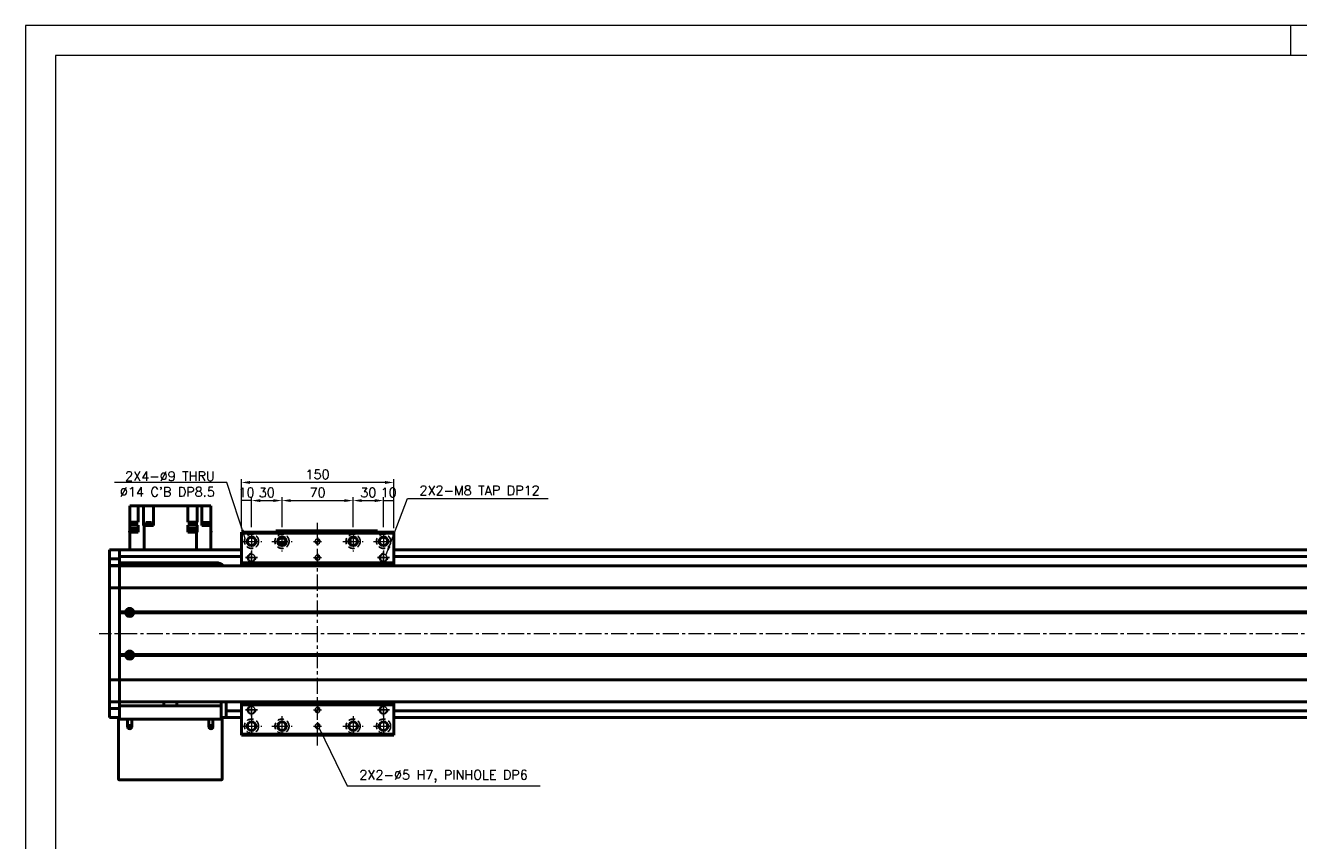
# Model space of a CAD drawing. Header units: millimetres. Extents: x 46891 to 51038, y 6223 to 10291.
# Tile 4 of 7: x 48547 to 49800, y 9488 to 10291. Entities that reach past the tile are written whole.
import ezdxf

# ---------------------------------------------------------------- set-up
doc = ezdxf.new("R2010")
doc.units = ezdxf.units.MM
doc.header["$LTSCALE"] = 0.5
doc.linetypes.add('CENTER', pattern=[50.8, 31.75, -6.35, 6.35, -6.35])
doc.linetypes.add('HIDDENX2', pattern=[19.05, 12.7, -6.35])
doc.layers.get('0').update_dxf_attribs({"lineweight": 20})
doc.layers.add('1', color=1, linetype='CENTER', lineweight=13)
doc.layers.add('외형선(ISO)', color=7, linetype='Continuous', lineweight=50)
for name, color, linetype in [('2', 2, 'HIDDENX2'), ('C', 1, 'CENTER'), ('DIM', 4, 'Continuous')]:
    doc.layers.add(name, color=color, linetype=linetype)
doc.styles.add('DSR TEXT', font='romans.shx', dxfattribs={"bigfont": 'whgtxt.shx'})
doc.styles.get("Standard").update_dxf_attribs({"font": 'romans.shx', "bigfont": 'whgtxt.shx'})
doc.dimstyles.new('DSR', dxfattribs={"dimscale": 2, "dimtxt": 3, "dimasz": 3, "dimexe": 0.5, "dimexo": 0.5, "dimgap": 0.5, "dimtad": 1, "dimdsep": 46, "dimtxsty": 'Standard', "dimcen": 2.5, "dimclrd": 4, "dimclre": 4, "dimclrt": 2, "dimadec": 0, "dimazin": 2, "dimtfac": 1, "dimtmove": 0, "dimatfit": 3, "dimfxl": 0, "dimlwd": -1, "dimlwe": -1, "dimarcsym": 0})

# ---------------------------------------------------------------- blocks, each defined once
blk = doc.blocks.new('A$C1C1952E1')
at = {"color": 1}
blk.add_lwpolyline([(0, 0), (420, 0), (420, 297), (0, 297)], close=True, dxfattribs=at)
at = {"color": 3}
blk.add_lwpolyline([(5, 5), (415, 5), (415, 292), (5, 292)], close=True, dxfattribs=at)
blk = doc.blocks.new('A$C33E56CC6')
h = blk.add_hatch()
h.set_pattern_fill('ANSI31', color=256, style=0)
h.set_pattern_definition([(45, (-7065.45672, -6508.5399), (-0.0883883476, 0.0883883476), [])])
h.paths.add_polyline_path([(4, 6.5, 0.414214), (1.5, 4), (4, 4)])
h.paths.add_polyline_path([(6.5, 4), (4, 4), (4, 1.5, 0.414214)])
blk.add_circle((4, 4), 2.5)
at = {"layer": '1'}
for p, q in [((0, 4), (8, 4)), ((4, 0), (4, 8))]:
    blk.add_line(p, q, dxfattribs=at)
blk = doc.blocks.new('tap8')
blk.add_circle((0, 0), 3.4)
at = {"layer": 'C', "color": 1, "linetype": 'CENTER'}
for p, q in [((-6, 0), (6, 0)), ((0, -6), (0, 6))]:
    blk.add_line(p, q, dxfattribs=at)
at = {"layer": 'DIM', "color": 3}
blk.add_arc((0, 0), 4, 263.8455, 189.4314, dxfattribs=at)
blk = doc.blocks.new('*D90')
at = {"color": 1, "linetype": 'ByBlock'}
for p, q in [((48759.3, 9795.7), (48759.3, 9826.2)), ((48769.3, 9822.9), (48759.3, 9822.9)), ((48769.3, 9796.7), (48769.3, 9826.2))]:
    blk.add_line(p, q, dxfattribs=at)
at = {"layer": 'Defpoints', "color": 0}
for p in [(48759.3, 9822.9), (48759.3, 9791.8), (48769.3, 9792.8)]:
    blk.add_point(p, dxfattribs=at)
at = {"color": 3, "insert": (48764.3, 9830.8), "char_height": 9.24, "attachment_point": 5, "style": 'DSR TEXT'}
blk.add_mtext('10', dxfattribs=at)
blk = doc.blocks.new('*D91')
at = {"color": 1, "linetype": 'ByBlock'}
for p, q in [((48769.3, 9796.7), (48769.3, 9826.2)), ((48777.9, 9822.9), (48790.7, 9822.9)), ((48799.3, 9796.7), (48799.3, 9826.2))]:
    blk.add_line(p, q, dxfattribs=at)
at = {"color": 1}
for points in [[(48777.9, 9824.3), (48777.9, 9821.5), (48769.3, 9822.9)], [(48790.7, 9824.3), (48790.7, 9821.5), (48799.3, 9822.9)]]:
    blk.add_solid(points, dxfattribs=at)
at = {"layer": 'Defpoints', "color": 0}
for p in [(48799.3, 9822.9), (48769.3, 9792.8), (48799.3, 9792.8)]:
    blk.add_point(p, dxfattribs=at)
at = {"color": 3, "insert": (48784.3, 9830.8), "char_height": 9.24, "attachment_point": 5, "style": 'DSR TEXT'}
blk.add_mtext('30', dxfattribs=at)
blk = doc.blocks.new('*D92')
at = {"color": 1, "linetype": 'ByBlock'}
for p, q in [((48799.3, 9796.7), (48799.3, 9826.2)), ((48807.9, 9822.9), (48860.7, 9822.9)), ((48869.3, 9796.7), (48869.3, 9826.2))]:
    blk.add_line(p, q, dxfattribs=at)
at = {"color": 1}
for points in [[(48807.9, 9824.3), (48807.9, 9821.5), (48799.3, 9822.9)], [(48860.7, 9824.3), (48860.7, 9821.5), (48869.3, 9822.9)]]:
    blk.add_solid(points, dxfattribs=at)
at = {"layer": 'Defpoints', "color": 0}
for p in [(48869.3, 9822.9), (48799.3, 9792.8), (48869.3, 9792.8)]:
    blk.add_point(p, dxfattribs=at)
at = {"color": 3, "insert": (48834.3, 9830.8), "char_height": 9.24, "attachment_point": 5, "style": 'DSR TEXT'}
blk.add_mtext('70', dxfattribs=at)
blk = doc.blocks.new('*D93')
at = {"color": 1, "linetype": 'ByBlock'}
for p, q in [((48869.3, 9796.7), (48869.3, 9826.2)), ((48877.9, 9822.9), (48890.7, 9822.9)), ((48899.3, 9796.7), (48899.3, 9826.2))]:
    blk.add_line(p, q, dxfattribs=at)
at = {"color": 1}
for points in [[(48877.9, 9824.3), (48877.9, 9821.5), (48869.3, 9822.9)], [(48890.7, 9824.3), (48890.7, 9821.5), (48899.3, 9822.9)]]:
    blk.add_solid(points, dxfattribs=at)
at = {"layer": 'Defpoints', "color": 0}
for p in [(48899.3, 9822.9), (48869.3, 9792.8), (48899.3, 9792.8)]:
    blk.add_point(p, dxfattribs=at)
at = {"color": 3, "insert": (48884.3, 9830.8), "char_height": 9.24, "attachment_point": 5, "style": 'DSR TEXT'}
blk.add_mtext('30', dxfattribs=at)
blk = doc.blocks.new('*D94')
at = {"color": 1, "linetype": 'ByBlock'}
for p, q in [((48899.3, 9796.7), (48899.3, 9826.2)), ((48899.3, 9822.9), (48909.3, 9822.9)), ((48909.3, 9795.7), (48909.3, 9826.2))]:
    blk.add_line(p, q, dxfattribs=at)
at = {"layer": 'Defpoints', "color": 0}
for p in [(48909.3, 9822.9), (48899.3, 9792.8), (48909.3, 9791.8)]:
    blk.add_point(p, dxfattribs=at)
at = {"color": 3, "insert": (48904.3, 9830.8), "char_height": 9.24, "attachment_point": 5, "style": 'DSR TEXT'}
blk.add_mtext('10', dxfattribs=at)
blk = doc.blocks.new('*D95')
at = {"color": 1, "linetype": 'ByBlock'}
for p, q in [((48759.3, 9795.7), (48759.3, 9844.1)), ((48909.3, 9795.7), (48909.3, 9844.1)), ((48900.7, 9840.8), (48767.9, 9840.8))]:
    blk.add_line(p, q, dxfattribs=at)
at = {"color": 1}
for points in [[(48767.9, 9842.2), (48767.9, 9839.3), (48759.3, 9840.8)], [(48900.7, 9842.2), (48900.7, 9839.3), (48909.3, 9840.8)]]:
    blk.add_solid(points, dxfattribs=at)
at = {"layer": 'Defpoints', "color": 0}
for p in [(48759.3, 9840.8), (48759.3, 9791.8), (48909.3, 9791.8)]:
    blk.add_point(p, dxfattribs=at)
at = {"color": 3, "insert": (48834.3, 9848.7), "char_height": 9.24, "attachment_point": 5, "style": 'DSR TEXT'}
blk.add_mtext('150', dxfattribs=at)

msp = doc.modelspace()

# ---------------------------------------------------------------- linework, layer by layer
at = {"color": 1}
msp.add_line((49792.37032, 10290.76982), (49792.37032, 10261.11032), dxfattribs=at)
at = {"layer": '1'}
for p, q in [((48769.29456, 9792.76652), (48769.29456, 9772.76652)), ((48799.29456, 9792.76652), (48799.29456, 9772.76652)), ((48834.29456, 9581.76652), (48834.29456, 9801.76652)), ((48869.29456, 9792.76652), (48869.29456, 9772.76652)), ((48899.29456, 9792.76652), (48899.29456, 9772.76652)), ((48759.29456, 9782.76652), (48779.29456, 9782.76652)), ((48789.29456, 9782.76652), (48809.29456, 9782.76652)), ((48859.29456, 9782.76652), (48879.29456, 9782.76652)), ((48889.29456, 9782.76652), (48909.29456, 9782.76652)), ((50409.29456, 9691.76652), (48619.29456, 9691.76652)), ((48769.29456, 9610.76652), (48769.29456, 9590.76652)), ((48799.29456, 9610.76652), (48799.29456, 9590.76652)), ((48869.29456, 9610.76652), (48869.29456, 9590.76652)), ((48899.29456, 9610.76652), (48899.29456, 9590.76652)), ((48759.29456, 9600.76652), (48779.29456, 9600.76652)), ((48789.29456, 9600.76652), (48809.29456, 9600.76652)), ((48859.29456, 9600.76652), (48879.29456, 9600.76652)), ((48889.29456, 9600.76652), (48909.29456, 9600.76652))]:
    msp.add_line(p, q, dxfattribs=at)
at = {"layer": '2'}
for centre in [(48769.29456, 9782.76652), (48799.29456, 9782.76652), (48869.29456, 9782.76652), (48899.29456, 9782.76652), (48769.29456, 9600.76652), (48799.29456, 9600.76652), (48869.29456, 9600.76652), (48899.29456, 9600.76652)]:
    msp.add_circle(centre, 7, dxfattribs=at)
at = {"layer": '외형선(ISO)'}
for p, q in [((48649.29456, 9817.76652), (48649.29456, 9801.76652)), ((48653.69456, 9817.76652), (48649.29456, 9817.76652)), ((48653.69456, 9817.76652), (48657.69456, 9817.76652)), ((48657.69456, 9801.76652), (48657.69456, 9817.76652)), ((48657.85071, 9817.76652), (48657.69456, 9817.76652)), ((48657.85071, 9817.76652), (48662.92745, 9817.76652)), ((48662.92745, 9798.26652), (48662.92745, 9817.76652)), ((48668.09456, 9817.76652), (48662.92745, 9817.76652)), ((48668.09456, 9817.76652), (48672.59456, 9817.76652)), ((48672.59456, 9798.26652), (48672.59456, 9817.76652)), ((48706.49456, 9817.76652), (48672.59456, 9817.76652)), ((48706.49456, 9817.76652), (48706.49456, 9801.76652)), ((48706.49456, 9817.76652), (48710.49456, 9817.76652)), ((48715.6165, 9817.76652), (48710.49456, 9817.76652)), ((48715.6165, 9801.76652), (48715.6165, 9817.76652)), ((48715.62723, 9817.76652), (48715.6165, 9817.76652)), ((48715.62723, 9817.76652), (48720.39456, 9817.76652)), ((48720.39456, 9798.26652), (48720.39456, 9817.76652)), ((48720.39456, 9817.76652), (48724.89456, 9817.76652)), ((48729.29456, 9817.76652), (48724.89456, 9817.76652)), ((48729.29456, 9798.26652), (48729.29456, 9817.76652)), ((48656.67466, 9792.76652), (48649.07466, 9792.76652)), ((48649.07466, 9791.76652), (48649.07466, 9792.76652)), ((48649.07466, 9791.76652), (48649.29456, 9791.76652)), ((48649.29456, 9798.76652), (48649.29456, 9801.76652)), ((48657.69456, 9801.76652), (48649.29456, 9801.76652)), ((48649.29456, 9793.76652), (48649.29456, 9798.76652)), ((48649.29456, 9798.76652), (48657.69456, 9798.76652)), ((48649.29456, 9793.76652), (48649.29456, 9792.76652)), ((48649.29456, 9793.76652), (48649.37466, 9793.76652)), ((48649.29456, 9791.76652), (48649.29456, 9774.26652)), ((48657.73362, 9791.76652), (48649.29456, 9791.76652)), ((48656.37466, 9795.36652), (48649.37466, 9795.36652)), ((48649.37466, 9792.76652), (48649.37466, 9795.36652)), ((48656.37466, 9792.76652), (48656.37466, 9795.36652)), ((48657.69456, 9793.76652), (48656.37466, 9793.76652)), ((48656.67466, 9791.76652), (48656.67466, 9792.76652)), ((48657.69456, 9793.76652), (48657.69456, 9798.76652)), ((48657.69456, 9793.76652), (48657.73362, 9793.76652)), ((48657.73362, 9793.76652), (48657.73362, 9791.76652)), ((48662.92745, 9798.26652), (48662.96189, 9798.26652)), ((48663.62837, 9798.26652), (48662.96189, 9798.26652)), ((48663.62837, 9774.26652), (48663.62837, 9798.26652)), ((48663.62837, 9798.26652), (48672.59456, 9798.26652)), ((48671.09598, 9798.76652), (48665.09598, 9798.76652)), ((48665.09598, 9798.76652), (48665.09598, 9798.26652)), ((48671.04598, 9799.46652), (48665.14598, 9799.46652)), ((48665.14598, 9799.46652), (48665.14598, 9798.76652)), ((48670.84598, 9801.46652), (48665.34598, 9801.46652)), ((48665.34598, 9801.46652), (48665.34598, 9799.46652)), ((48670.84598, 9801.46652), (48670.84598, 9799.46652)), ((48671.04598, 9799.46652), (48671.04598, 9798.76652)), ((48671.09598, 9798.76652), (48671.09598, 9798.26652)), ((48706.49313, 9793.76652), (48706.49456, 9793.76652)), ((48706.49313, 9793.76652), (48706.49313, 9791.76652)), ((48709.73125, 9791.76652), (48706.49313, 9791.76652)), ((48706.49456, 9801.76652), (48714.96074, 9801.76652)), ((48706.49456, 9798.76652), (48714.96074, 9798.76652)), ((48706.49456, 9793.76652), (48706.49456, 9798.76652)), ((48707.50517, 9793.76652), (48706.49456, 9793.76652)), ((48714.80517, 9792.76652), (48707.20517, 9792.76652)), ((48707.20517, 9791.76652), (48707.20517, 9792.76652)), ((48714.50517, 9795.36652), (48707.50517, 9795.36652)), ((48707.50517, 9792.76652), (48707.50517, 9795.36652)), ((48709.73125, 9791.76652), (48712.2791, 9791.76652)), ((48714.96074, 9791.76652), (48712.2791, 9791.76652)), ((48714.50517, 9792.76652), (48714.50517, 9795.36652)), ((48714.50517, 9793.76652), (48715.6165, 9793.76652)), ((48714.80517, 9791.76652), (48714.80517, 9792.76652)), ((48714.96074, 9798.76652), (48714.96074, 9801.76652)), ((48715.6165, 9801.76652), (48714.96074, 9801.76652)), ((48714.96074, 9798.76652), (48715.6165, 9798.76652)), ((48714.96074, 9774.26652), (48714.96074, 9791.76652)), ((48715.61919, 9791.76652), (48714.96074, 9791.76652)), ((48715.6165, 9793.76652), (48715.6165, 9798.76652)), ((48715.6165, 9793.76652), (48715.61919, 9793.76652)), ((48715.61919, 9791.76652), (48715.61919, 9793.76652)), ((48720.39456, 9798.26652), (48720.7384, 9798.26652)), ((48729.29456, 9798.26652), (48720.7384, 9798.26652)), ((48727.8555, 9798.76652), (48721.8555, 9798.76652)), ((48721.8555, 9798.76652), (48721.8555, 9798.26652)), ((48727.8055, 9799.46652), (48721.9055, 9799.46652)), ((48721.9055, 9799.46652), (48721.9055, 9798.76652)), ((48727.6055, 9801.46652), (48722.1055, 9801.46652)), ((48722.1055, 9801.46652), (48722.1055, 9799.46652)), ((48727.6055, 9801.46652), (48727.6055, 9799.46652)), ((48727.8055, 9799.46652), (48727.8055, 9798.76652)), ((48727.8555, 9798.76652), (48727.8555, 9798.26652)), ((48729.29456, 9774.26652), (48729.29456, 9798.26652)), ((48729.51446, 9792.76652), (48729.29456, 9792.76652)), ((48729.29456, 9791.76652), (48729.51446, 9791.76652)), ((48729.51446, 9791.76652), (48729.51446, 9792.76652)), ((48759.29456, 9791.76652), (48759.29456, 9790.76652)), ((48759.29456, 9791.76652), (48909.29456, 9791.76652)), ((48793.29456, 9793.2665), (48793.29456, 9793.26648)), ((48793.29456, 9793.2665), (48843.29456, 9793.2665)), ((48793.29456, 9791.76652), (48793.29456, 9793.26648)), ((48796.29456, 9793.26647), (48840.29456, 9793.26647)), ((48843.29456, 9793.2665), (48843.29456, 9793.26648)), ((48843.29456, 9793.2665), (48893.29456, 9793.2665)), ((48843.29456, 9793.26648), (48843.29456, 9791.76652)), ((48843.29456, 9791.76652), (48843.29456, 9793.26648)), ((48846.29456, 9793.26647), (48890.29456, 9793.26647)), ((48893.29456, 9793.26648), (48893.29456, 9791.76652)), ((48909.29456, 9790.76652), (48909.29456, 9791.76652)), ((48759.29456, 9790.76652), (48759.29456, 9761.76652)), ((48909.29456, 9790.76652), (48759.29456, 9790.76652)), ((48865.19456, 9781.64737), (48865.19456, 9783.88567)), ((48866.49456, 9780.4665), (48865.7207, 9780.4665)), ((48866.49456, 9785.96378), (48866.49456, 9780.4665)), ((48866.49456, 9780.4665), (48866.49456, 9779.56926)), ((48909.29456, 9761.76652), (48909.29456, 9790.76652)), ((48629.29456, 9771.26652), (48629.29456, 9774.26652)), ((48639.29456, 9774.26652), (48629.29456, 9774.26652)), ((48629.29456, 9771.26652), (48629.29456, 9768.32692)), ((48629.29456, 9768.32692), (48629.29456, 9765.52688)), ((48639.29456, 9771.26652), (48639.29456, 9774.26652)), ((48639.29456, 9774.26652), (48759.29456, 9774.26652)), ((48639.29456, 9774.26652), (48639.29456, 9771.26652)), ((48639.29456, 9771.26652), (48639.29456, 9768.76652)), ((48639.29456, 9768.32692), (48639.29456, 9771.26652)), ((48639.29456, 9765.52688), (48639.29456, 9768.32692)), ((48639.29456, 9767.76652), (48759.29456, 9767.76652)), ((48909.29456, 9774.26652), (50389.29456, 9774.26652)), ((48909.29456, 9767.76652), (50389.29456, 9767.76652)), ((48629.29456, 9765.52688), (48629.29456, 9758.83317)), ((48639.29456, 9765.52688), (48629.29456, 9765.52688)), ((48629.29456, 9758.83317), (48629.29456, 9758.76652)), ((48639.29456, 9758.83317), (48629.29456, 9758.83317)), ((48629.29456, 9756.07016), (48629.29456, 9758.76652)), ((48639.29456, 9758.76652), (48629.29456, 9758.76652)), ((48629.29456, 9737.46204), (48629.29456, 9756.07016)), ((48639.29456, 9758.83317), (48639.29456, 9765.52688)), ((48734.29456, 9761.76652), (48639.29456, 9761.76652)), ((48639.29456, 9758.76652), (48639.29456, 9758.83317)), ((48639.29456, 9758.76652), (48639.29456, 9756.07016)), ((48639.29456, 9756.07016), (48639.29456, 9758.76652)), ((50389.29456, 9758.76652), (48639.29456, 9758.76652)), ((48639.29456, 9756.07016), (48639.29456, 9737.46204)), ((48639.29456, 9737.46204), (48639.29456, 9756.07016)), ((48759.29456, 9761.76652), (48759.29456, 9758.76652)), ((48909.29456, 9761.76652), (48759.29456, 9761.76652)), ((48909.29456, 9758.76652), (48909.29456, 9761.76652)), ((48629.29456, 9737.46204), (48629.29456, 9736.99393)), ((48629.29456, 9734.99393), (48629.29456, 9736.99393)), ((48639.29456, 9736.99393), (48629.29456, 9736.99393)), ((48629.29456, 9734.99393), (48629.29456, 9648.53911)), ((48639.29456, 9736.99393), (48639.29456, 9737.46204)), ((48639.29456, 9737.46204), (48639.29456, 9736.99393)), ((48639.29456, 9736.99393), (48639.29456, 9734.99393)), ((48639.29456, 9734.99393), (48639.29456, 9736.99393)), ((50389.29456, 9736.99393), (48639.29456, 9736.99393)), ((48639.29456, 9648.53911), (48639.29456, 9734.99393)), ((48639.29456, 9734.99393), (48639.29456, 9713.26652)), ((48645.32593, 9713.26652), (48639.29456, 9713.26652)), ((48645.79456, 9712.76652), (48639.29456, 9712.76652)), ((48645.32593, 9712.26652), (48639.29456, 9712.26652)), ((48639.29456, 9712.26652), (48639.29456, 9671.26652)), ((48648.01877, 9711.76652), (48650.57035, 9711.76652)), ((50375.79456, 9712.76652), (48652.79456, 9712.76652)), ((50375.32593, 9713.26652), (48653.26318, 9713.26652)), ((50375.32593, 9712.26652), (48653.26318, 9712.26652)), ((48645.32593, 9671.26652), (48639.29456, 9671.26652)), ((48645.79456, 9670.76652), (48639.29456, 9670.76652)), ((48645.32593, 9670.26652), (48639.29456, 9670.26652)), ((48639.29456, 9670.26652), (48639.29456, 9648.53911)), ((48648.01877, 9671.76652), (48650.57035, 9671.76652)), ((50375.79456, 9670.76652), (48652.79456, 9670.76652)), ((50375.32593, 9671.26652), (48653.26318, 9671.26652)), ((50375.32593, 9670.26652), (48653.26318, 9670.26652)), ((48629.29456, 9646.53911), (48629.29456, 9648.53911)), ((48629.29456, 9646.53911), (48629.29456, 9646.071)), ((48639.29456, 9646.53911), (48629.29456, 9646.53911)), ((48629.29456, 9627.46288), (48629.29456, 9646.071)), ((48639.29456, 9648.53911), (48639.29456, 9646.53911)), ((48639.29456, 9646.53911), (48639.29456, 9648.53911)), ((48639.29456, 9646.071), (48639.29456, 9646.53911)), ((48639.29456, 9646.53911), (48639.29456, 9646.071)), ((50389.29456, 9646.53911), (48639.29456, 9646.53911)), ((48639.29456, 9646.071), (48639.29456, 9627.46288)), ((48639.29456, 9627.46288), (48639.29456, 9646.071)), ((48629.29456, 9624.76652), (48629.29456, 9627.46288)), ((48629.29456, 9624.76652), (48629.29456, 9624.69987)), ((48639.29456, 9624.76652), (48629.29456, 9624.76652)), ((48629.29456, 9624.69987), (48629.29456, 9618.00616)), ((48639.29456, 9624.69987), (48629.29456, 9624.69987)), ((48629.29456, 9618.00616), (48629.29456, 9615.20612)), ((48639.29456, 9618.00616), (48629.29456, 9618.00616)), ((48639.29456, 9627.46288), (48639.29456, 9624.76652)), ((48639.29456, 9624.76652), (48639.29456, 9627.46288)), ((48639.29456, 9624.69987), (48639.29456, 9624.76652)), ((50389.29456, 9624.76652), (48639.29456, 9624.76652)), ((48639.29456, 9623.78738), (48639.29456, 9624.69987)), ((48639.29456, 9623.78738), (48639.29456, 9620.76652)), ((48639.29456, 9620.76652), (48739.29456, 9620.76652)), ((48639.29456, 9607.76652), (48639.29456, 9620.76652)), ((48682.89143, 9620.76652), (48682.89143, 9624.76652)), ((48695.69768, 9624.76652), (48695.69768, 9620.76652)), ((48739.29456, 9620.76652), (48739.29456, 9624.76652)), ((48739.29456, 9620.76652), (48739.29456, 9607.76652)), ((48744.29456, 9619.76652), (48744.29456, 9624.76652)), ((48744.29456, 9615.76652), (48744.29456, 9619.76652)), ((48744.29456, 9615.76652), (48744.29456, 9614.76652)), ((48744.29456, 9615.76652), (48759.29456, 9615.76652)), ((48759.29456, 9624.76652), (48759.29456, 9621.76652)), ((48759.29456, 9621.76652), (48759.29456, 9592.76652)), ((48759.29456, 9621.76652), (48909.29456, 9621.76652)), ((48909.29456, 9621.76652), (48909.29456, 9624.76652)), ((48909.29456, 9592.76652), (48909.29456, 9621.76652)), ((48909.29456, 9615.76652), (50389.29456, 9615.76652)), ((48629.29456, 9615.20612), (48629.29456, 9612.26652)), ((48629.29456, 9609.26652), (48629.29456, 9612.26652)), ((48639.29456, 9609.26652), (48629.29456, 9609.26652)), ((48639.29456, 9607.76652), (48638.29456, 9607.76652)), ((48638.29456, 9548.76652), (48638.29456, 9607.76652)), ((48647.29456, 9607.76652), (48639.29456, 9607.76652)), ((48651.29456, 9607.76652), (48647.29456, 9607.76652)), ((48647.29456, 9607.76652), (48647.29456, 9600.26652)), ((48651.29456, 9600.26652), (48651.29456, 9607.76652)), ((48727.29456, 9607.76652), (48651.29456, 9607.76652)), ((48731.29456, 9607.76652), (48727.29456, 9607.76652)), ((48727.29456, 9607.76652), (48727.29456, 9600.26652)), ((48731.29456, 9600.26652), (48731.29456, 9607.76652)), ((48739.29456, 9607.76652), (48731.29456, 9607.76652)), ((48739.29456, 9609.26652), (48744.29456, 9609.26652)), ((48740.29456, 9607.76652), (48739.29456, 9607.76652)), ((48740.29456, 9607.76652), (48740.29456, 9548.76652)), ((48744.29456, 9612.26652), (48744.29456, 9614.76652)), ((48744.29456, 9612.26652), (48744.29456, 9609.26652)), ((48744.29456, 9609.26652), (48759.29456, 9609.26652)), ((48909.29456, 9609.26652), (50389.29456, 9609.26652)), ((48759.29456, 9592.76652), (48759.29456, 9591.76652)), ((48759.29456, 9592.76652), (48909.29456, 9592.76652)), ((48759.29456, 9591.76652), (48909.29456, 9591.76652)), ((48909.29456, 9591.76652), (48909.29456, 9592.76652)), ((48739.29456, 9547.76652), (48639.29456, 9547.76652))]:
    msp.add_line(p, q, dxfattribs=at)
for centre, radius in [((48769.29456, 9782.76652), 4.25), ((48799.29456, 9782.76652), 4.25), ((48869.29456, 9782.76652), 4.25), ((48899.29456, 9782.76652), 4.25), ((48649.29456, 9712.76652), 2.25), ((48649.29456, 9712.76652), 1.621), ((48649.29456, 9670.76652), 2.25), ((48649.29456, 9670.76652), 1.621), ((48769.29456, 9600.76652), 4.25), ((48799.29456, 9600.76652), 4.25), ((48869.29456, 9600.76652), 4.25), ((48899.29456, 9600.76652), 4.25), ((48649.29456, 9600.26652), 1.2295), ((48729.29456, 9600.26652), 1.2295)]:
    msp.add_circle(centre, radius, dxfattribs=at)
for centre, radius, start, end in [((48797.29456, 9779.76652), 1.2295, 302.70084966, 169.91907445), ((48797.29456, 9786.76652), 1.2295, 224.84408809, 8.28605272), ((48803.29456, 9779.76652), 2.5, 84.96680659, 201.29333659), ((48803.29456, 9786.76652), 2.5, 180.53962055, 269.46033138), ((48734.29456, 9751.76652), 10, 44.42700414, 90), ((48782.29456, 9756.76652), 4.75, 24.90106926, 155.09893074), ((48782.29456, 9756.76652), 2.75, 46.65825749, 133.34174251), ((48814.29456, 9756.76652), 4.75, 24.90106926, 155.09893074), ((48814.29456, 9756.76652), 2.75, 46.65825749, 133.34174251), ((48854.29456, 9756.76652), 4.75, 24.90106926, 155.09893074), ((48854.29456, 9756.76652), 2.75, 46.65825749, 133.34174251), ((48886.29456, 9756.76652), 4.75, 24.90106926, 155.09893074), ((48886.29456, 9756.76652), 2.75, 46.65825749, 133.34174251), ((48649.29456, 9712.76652), 4, 7.18075589, 172.81924411), ((48649.29456, 9712.76652), 4, 187.18075578, 352.81924422), ((48649.29456, 9670.76652), 4, 7.18075578, 172.81924422), ((48649.29456, 9670.76652), 4, 187.18075578, 352.81924422), ((48782.29456, 9626.76652), 4.75, 204.90105547, 335.09894453), ((48782.29456, 9626.76652), 2.75, 226.65822603, 313.34177397), ((48814.29456, 9626.76652), 4.75, 204.90105547, 335.09894453), ((48814.29456, 9626.76652), 2.75, 226.65822603, 313.34177397), ((48854.29456, 9626.76652), 4.75, 204.90105547, 335.09894453), ((48854.29456, 9626.76652), 2.75, 226.65822603, 313.34177397), ((48886.29456, 9626.76652), 4.75, 204.90105547, 335.09894453), ((48886.29456, 9626.76652), 2.75, 226.65822603, 313.34177397), ((48649.29456, 9600.26652), 2, 180, 0), ((48729.29456, 9600.26652), 2, 180, 0), ((48639.29456, 9548.76652), 1, 180, 270), ((48739.29456, 9548.76652), 1, 270, 0)]:
    msp.add_arc(centre, radius, start, end, dxfattribs=at)
at = {"layer": '외형선(ISO)', "extrusion": (0, 0, -1)}
for centre, major_axis, start_param, end_param in [((48796.29456, 9793.26648), (-3, 0), 4.7122113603, 6.2828300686), ((48840.29456, 9793.26648), (3, 0), 6.2830075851, 7.853981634), ((48846.29456, 9793.26648), (-3, 0), 4.7122039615, 6.2828152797), ((48890.29456, 9793.26648), (3, 0), 6.2830001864, 7.853981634)]:
    msp.add_ellipse(centre, major_axis=major_axis, ratio=0.00001, start_param=start_param, end_param=end_param, dxfattribs=at)
at = {"layer": '외형선(ISO)'}
for points in [[(48645.32593, 9713.26652), (48645.56024, 9713.00083), (48645.79456, 9712.76652)], [(48645.79456, 9712.76652), (48645.56024, 9712.53221), (48645.32593, 9712.26652)], [(48652.79456, 9712.76652), (48653.02887, 9713.00083), (48653.26318, 9713.26652)], [(48653.26318, 9712.26652), (48653.02887, 9712.53221), (48652.79456, 9712.76652)], [(48645.32593, 9671.26652), (48645.56024, 9671.00083), (48645.79456, 9670.76652)], [(48645.79456, 9670.76652), (48645.56024, 9670.53221), (48645.32593, 9670.26652)], [(48652.79456, 9670.76652), (48653.02887, 9671.00083), (48653.26318, 9671.26652)], [(48653.26318, 9670.26652), (48653.02887, 9670.53221), (48652.79456, 9670.76652)]]:
    msp.add_open_spline(points, degree=2, dxfattribs=at)

# ---------------------------------------------------------------- block references
at = {"xscale": 5.931900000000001, "yscale": 5.931900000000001, "zscale": 5.931900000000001}
msp.add_blockref('A$C1C1952E1', (48546.67132, 8528.99552), dxfattribs=at)
at = {"xscale": -1}
for name, p, rotation in [('A$C33E56CC6', (48830.29455, 9786.76652), 180), ('tap8', (48769.29456, 9766.76652), 90), ('A$C33E56CC6', (48830.29455, 9770.76652), 180), ('tap8', (48899.29456, 9766.76652), 90), ('tap8', (48769.29456, 9616.76652), 90), ('A$C33E56CC6', (48830.29455, 9620.76652), 180), ('tap8', (48899.29456, 9616.76652), 90), ('A$C33E56CC6', (48830.29455, 9604.76652), 180)]:
    msp.add_blockref(name, p, dxfattribs=dict(at, rotation=rotation))

# ---------------------------------------------------------------- texts
at = {"color": 3, "char_height": 9.24, "style": 'DSR TEXT'}
for s, insert, attachment_point in [("2X4-%%C9 THRU\\P%%C14 C'B DP8.5", (48733.09581, 9826.90434), 9), ('2X2-M8 TAP DP12', (48934.65657, 9828.27797), 7), ('2X2-%%C5 H7, PINHOLE DP6', (48875.484, 9545.44311), 7)]:
    msp.add_mtext(s, dxfattribs=dict(at, insert=insert, attachment_point=attachment_point))

# ---------------------------------------------------------------- dimensions: what is measured, and where the dimension line sits
for base, p1, p2, picture, middle in [((48759.29456, 9840.75378), (48909.29456, 9791.76652), (48759.29456, 9791.76652), '*D95', (48834.29456, 9848.67378)), ((48759.29456, 9822.89356), (48769.29456, 9792.76652), (48759.29456, 9791.76652), '*D90', (48764.29456, 9830.81356)), ((48799.29456, 9822.89356), (48769.29456, 9792.76652), (48799.29456, 9792.76652), '*D91', (48784.29456, 9830.81356)), ((48869.29456, 9822.89356), (48799.29456, 9792.76652), (48869.29456, 9792.76652), '*D92', (48834.29456, 9830.81356)), ((48899.29456, 9822.89356), (48869.29456, 9792.76652), (48899.29456, 9792.76652), '*D93', (48884.29456, 9830.81356)), ((48909.29456, 9822.89356), (48899.29456, 9792.76652), (48909.29456, 9791.76652), '*D94', (48904.29456, 9830.81356))]:
    dim = msp.add_linear_dim(base=base, p1=p1, p2=p2, dimstyle='DSR', override={"dimscale": 3.3, "dimtxt": 2.8, "dimasz": 2.600136, "dimexe": 1, "dimexo": 1.2, "dimgap": 1, "dimdec": 4, "dimtxsty": 'DSR TEXT', "dimclrd": 1, "dimclre": 1, "dimclrt": 3, "dimtdec": 4, "dimtix": 1})
    dim.commit()
    dim.dimension.update_dxf_attribs({"geometry": picture, "text_midpoint": middle})

# ---------------------------------------------------------------- leaders
at = {"annotation_type": 0, "has_hookline": 1}
for points, hookline_direction, text_width in [([(48762.93662, 9785.6951), (48744.97626, 9840.70892), (48736.39581, 9840.70892)], 1, 98.615), ([(48901.87385, 9769.82385), (48922.77612, 9824.97797), (48931.35657, 9824.97797)], 0, 126.775), ([(48835.859, 9598.81652), (48863.60355, 9542.14311), (48872.184, 9542.14311)], 0, 178.0625)]:
    msp.add_leader(points, dimstyle='DSR', override={"dimscale": 3.3, "dimtxt": 2.8, "dimasz": 2.600136, "dimexe": 1, "dimexo": 1.2, "dimgap": 1, "dimdec": 4, "dimtxsty": 'DSR TEXT', "dimclrd": 1, "dimclre": 1, "dimclrt": 3, "dimtdec": 4, "dimtix": 1}, dxfattribs=dict(at, hookline_direction=hookline_direction, text_width=text_width))

doc.saveas('drawing.dxf')
